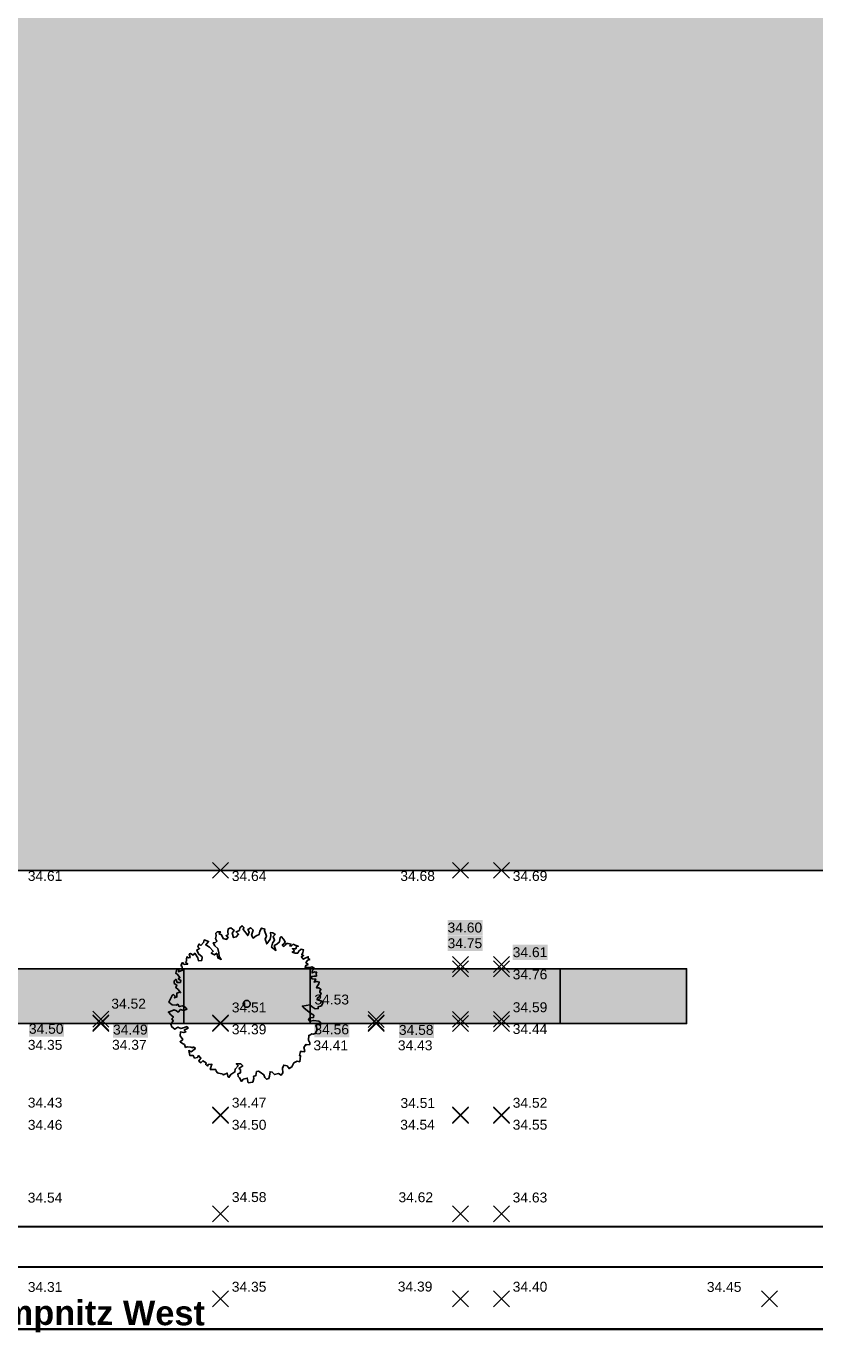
# Model space of a CAD drawing. Header units: metres. Extents: x -5203299 to 2078834, y 245743 to 5816291.
# Tile 246 of 256: x 366647 to 366675, y 5814220 to 5814267. Entities that reach past the tile are written whole.
import ezdxf

# ---------------------------------------------------------------- set-up
doc = ezdxf.new("R2010")
doc.units = ezdxf.units.M
doc.header["$LTSCALE"] = 0.5
for name, color, linetype, lineweight, true_color in [('99.04_1.BA Verkehrsanlagen-L-Straßennamen', 1, 'Continuous', 25, 0xff0000), ('99.04_Erschließung_VP-S-Farben-Grünflächen', 7, 'Continuous', 25, 0xc2e687), ('99.04_Erschließung_VP-S-Farben-Regengarten', 7, 'Continuous', 25, 0x60d2fb), ('99.04_Erschließung_VP-S-Farben-Stadtplatz', 7, 'Continuous', 25, 0xffffa3), ('99.04_Gleisplanung VP 02_23-EB-1236L-A-FAHRKANTE', 150, 'Continuous', 35, 0x007fff), ('99.04_Gleisplanung VP 02_23-EB-1236R-A-FAHRKANTE', 150, 'Continuous', 35, 0x007fff), ('S-Baum', 7, 'Continuous', 25, 0x4c994c)]:
    doc.layers.add(name, color=color, linetype=linetype, lineweight=lineweight, true_color=true_color)
for name, color, linetype, lineweight in [('99.04_Erschließung_VP-S-Borde-Kantenstein', 7, 'Continuous', 25), ('Keine', 7, 'Continuous', 9), ('SB-PUNKTE-00000-0000-HOE', 7, 'Continuous', 18), ('SB-PUNKTE-00000-0000-PKT', 7, 'Continuous', 18), ('SB-PUNKTE-00000-0000-SYM', 7, 'Continuous', 18)]:
    doc.layers.add(name, color=color, linetype=linetype, lineweight=lineweight)
doc.styles.add('Arial', font='arial.ttf')
doc.styles.add('Arial (bold)', font='arialbd.ttf')

# ---------------------------------------------------------------- blocks, each defined once
blk = doc.blocks.new('Gruppe-454')
at = {"layer": 'S-Baum', "flags": 128}
blk.add_lwpolyline([(64.952, 26.387), (64.885, 26.389), (64.806, 26.412), (64.808, 26.46), (64.898, 26.544), (64.942, 26.659), (64.894, 26.68), (64.896, 26.728), (64.935, 26.787), (64.861, 26.848), (64.781, 26.84), (64.794, 26.879), (64.865, 26.984), (64.876, 27.052), (64.789, 27.074), (64.692, 27.049), (64.752, 27.155), (64.608, 27.168), (64.6, 27.248), (64.699, 27.264), (64.775, 27.262), (64.771, 27.369), (64.791, 27.397), (64.704, 27.42), (64.624, 27.374), (64.626, 27.451), (64.708, 27.527), (64.631, 27.589), (64.551, 27.572), (64.475, 27.574), (64.375, 27.567), (64.398, 27.637), (64.478, 27.671), (64.401, 27.744), (64.472, 27.829), (64.541, 27.855), (64.485, 27.885), (64.488, 27.953), (64.398, 27.908), (64.309, 27.863), (64.241, 27.953), (64.322, 27.99), (64.255, 28.02), (64.298, 28.107), (64.32, 28.194), (64.233, 28.216), (64.152, 28.151), (64.11, 28.073), (64.022, 28.076), (63.916, 28.12), (63.996, 28.157), (63.92, 28.238), (64.039, 28.234), (64.069, 28.31), (64.13, 28.327), (64.023, 28.362), (63.953, 28.393), (63.895, 28.335), (63.835, 28.329), (63.866, 28.404), (63.77, 28.419), (63.711, 28.421), (63.669, 28.363), (63.62, 28.316), (63.562, 28.366), (63.623, 28.424), (63.665, 28.482), (63.6, 28.58), (63.516, 28.671), (63.483, 28.632), (63.458, 28.477), (63.368, 28.401), (63.278, 28.348), (63.332, 28.179), (63.18, 28.292), (63.213, 28.438), (63.285, 28.543), (63.233, 28.672), (63.311, 28.737), (63.226, 28.808), (63.138, 28.811), (63.154, 28.694), (63.13, 28.576), (63.009, 28.405), (62.955, 28.582), (62.998, 28.68), (62.926, 28.886), (62.939, 28.934), (62.821, 28.969), (62.761, 28.863), (62.737, 28.737), (62.628, 28.701), (62.526, 28.617), (62.47, 28.718), (62.527, 28.899), (62.442, 28.982), (62.341, 28.926), (62.386, 28.828), (62.334, 28.702), (62.231, 28.85), (62.166, 28.923), (62.196, 28.99), (62.13, 29.052), (62.051, 28.975), (62.037, 28.888), (61.919, 28.832), (62.004, 28.75), (61.922, 28.657), (61.825, 28.632), (61.783, 28.786), (61.779, 28.789), (61.853, 28.883), (61.729, 28.975), (61.64, 28.941), (61.625, 28.834), (61.633, 28.746), (61.561, 28.697), (61.63, 28.647), (61.576, 28.57), (61.453, 28.605), (61.398, 28.734), (61.32, 28.765), (61.362, 28.843), (61.246, 28.835), (61.193, 28.789), (61.21, 28.69), (61.187, 28.603), (61.234, 28.505), (61.182, 28.458), (61.105, 28.45), (61.158, 28.34), (61.262, 28.241), (61.308, 28.092), (61.312, 27.965), (61.388, 27.855), (61.262, 27.907), (61.228, 28.075), (61.147, 28.018), (61.033, 28.082), (61.103, 28.147), (60.972, 28.287), (60.839, 28.371), (60.94, 28.495), (60.786, 28.548), (60.763, 28.453), (60.661, 28.357), (60.606, 28.407), (60.551, 28.302), (60.62, 28.243), (60.519, 28.187), (60.574, 28.049), (60.706, 27.946), (60.693, 27.819), (60.585, 27.803), (60.558, 27.911), (60.447, 28.073), (60.385, 28.005), (60.3, 28.067), (60.251, 28.049), (60.286, 27.92), (60.227, 27.914), (60.16, 27.944), (60.157, 27.876), (60.155, 27.797), (60.114, 27.762), (60.199, 27.691), (60.071, 27.676), (60.006, 27.746), (59.954, 27.64), (60.001, 27.599), (60.008, 27.471), (59.867, 27.417), (59.881, 27.487), (59.811, 27.506), (59.769, 27.363), (59.836, 27.322), (59.92, 27.211), (59.859, 27.165), (59.945, 27.111), (59.934, 27.035), (59.815, 27.039), (59.771, 27.148), (59.709, 27.091), (59.717, 27.003), (59.803, 26.941), (59.772, 26.854), (59.857, 26.783), (59.941, 26.673), (59.913, 26.685), (59.813, 26.657), (59.809, 26.522), (59.728, 26.485), (59.75, 26.552), (59.684, 26.602), (59.644, 26.576), (59.519, 26.336), (59.644, 26.245), (59.779, 26.229), (59.839, 26.258), (59.893, 26.177), (60.013, 26.201), (60.108, 26.161), (60.165, 26.088), (60.056, 26.044), (59.941, 26.076), (59.858, 25.983), (59.8, 26.024), (59.714, 26.067), (59.507, 25.983), (59.6, 25.884), (59.685, 25.802), (59.626, 25.736), (59.681, 25.666), (59.6, 25.553), (59.625, 25.453), (59.738, 25.37), (59.849, 25.445), (59.954, 25.394), (60.075, 25.438), (60.163, 25.463), (60.21, 25.405), (60.072, 25.342), (60.129, 25.28), (60.057, 25.252), (59.933, 25.276), (59.929, 25.14), (60.02, 25.001), (59.922, 24.925), (60.007, 24.863), (60.082, 24.824), (60.118, 24.723), (60.179, 24.75), (60.305, 24.728), (60.373, 24.715), (60.402, 24.742), (60.468, 24.683), (60.317, 24.569), (60.231, 24.612), (60.276, 24.435), (60.392, 24.431), (60.437, 24.342), (60.545, 24.367), (60.578, 24.433), (60.663, 24.343), (60.592, 24.249), (60.592, 24.238), (60.666, 24.179), (60.736, 24.253), (60.853, 24.172), (60.839, 24.113), (60.897, 24.063), (60.927, 24.119), (61.055, 24.126), (61, 23.941), (61.097, 23.938), (61.196, 23.934), (61.213, 23.877), (61.251, 23.816), (61.299, 23.803), (61.453, 23.77), (61.472, 23.741), (61.492, 23.76), (61.602, 23.813), (61.626, 23.705), (61.664, 23.655), (61.727, 23.761), (61.878, 23.855), (61.881, 23.951), (61.993, 24.074), (61.924, 24.144), (62.083, 24.139), (62.157, 24.069), (62.018, 23.974), (62.076, 23.936), (62.072, 23.817), (61.983, 23.78), (61.996, 23.684), (62.035, 23.643), (62.11, 23.513), (62.172, 23.598), (62.317, 23.633), (62.351, 23.465), (62.508, 23.491), (62.552, 23.617), (62.534, 23.685), (62.623, 23.722), (62.648, 23.865), (62.716, 23.883), (62.774, 23.841), (62.907, 23.749), (62.935, 23.652), (63.001, 23.59), (63.081, 23.619), (63.112, 23.705), (63.126, 23.86), (63.205, 23.846), (63.29, 23.756), (63.427, 23.802), (63.524, 23.739), (63.586, 23.825), (63.572, 23.992), (63.613, 24.098), (63.731, 24.075), (63.804, 23.973), (63.905, 24.029), (63.977, 24.174), (64.087, 24.238), (64.185, 24.215), (64.212, 24.429), (64.173, 24.439), (64.206, 24.585), (64.266, 24.583), (64.342, 24.572), (64.363, 24.599), (64.363, 24.608), (64.33, 24.716), (64.402, 24.833), (64.438, 24.82), (64.537, 24.828), (64.539, 24.887), (64.494, 24.985), (64.509, 25.16), (64.54, 25.159), (64.609, 25.205), (64.657, 25.195), (64.737, 25.22), (64.798, 25.345), (64.756, 25.534), (64.866, 25.578), (64.923, 25.528), (64.926, 25.616), (64.86, 25.657), (64.682, 25.683), (64.546, 25.657), (64.5, 25.718), (64.541, 25.776), (64.677, 25.791), (64.689, 25.867), (64.566, 25.939), (64.338, 26.125), (64.281, 26.195), (64.546, 26.242), (64.622, 26.163), (64.728, 26.1), (64.844, 26.108), (64.837, 26.165), (64.837, 26.165), (64.955, 26.209), (65.006, 26.306)], close=True, dxfattribs=at)
at = {"layer": 'S-Baum'}
blk.add_rational_spline([(62.264, 26.156), (62.026, 26.22), (62.09, 26.458), (62.327, 26.394), (62.565, 26.33), (62.502, 26.092), (62.264, 26.156)], [1, 0.333333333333, 0.333333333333, 1, 0.333333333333, 0.333333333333, 1], degree=3, knots=[0, 0, 0, 0, 0.5, 0.5, 0.5, 1, 1, 1, 1], dxfattribs=at)
blk = doc.blocks.new('Gruppe-478')
at = {"layer": 'SB-PUNKTE-00000-0000-SYM', "color": 7}
for p, q in [((81.188, 16.058), (80.622, 15.492)), ((80.622, 16.058), (81.188, 15.492))]:
    blk.add_line(p, q, dxfattribs=at)
blk = doc.blocks.new('Gruppe-487')
at = {"layer": 'SB-PUNKTE-00000-0000-SYM', "color": 7}
for p, q in [((71.648, 16.058), (71.082, 15.492)), ((71.082, 16.058), (71.648, 15.492))]:
    blk.add_line(p, q, dxfattribs=at)
blk = doc.blocks.new('Gruppe-488')
at = {"layer": 'SB-PUNKTE-00000-0000-SYM', "color": 7}
for p, q in [((71.648, 19.083), (71.082, 18.517)), ((71.082, 19.083), (71.648, 18.517))]:
    blk.add_line(p, q, dxfattribs=at)
blk = doc.blocks.new('Gruppe-489')
at = {"layer": 'SB-PUNKTE-00000-0000-SYM', "color": 7}
for p, q in [((71.648, 22.581), (71.082, 22.015)), ((71.082, 22.581), (71.648, 22.015))]:
    blk.add_line(p, q, dxfattribs=at)
blk = doc.blocks.new('Gruppe-490')
at = {"layer": 'SB-PUNKTE-00000-0000-SYM', "color": 7}
for p, q in [((71.648, 22.608), (71.082, 22.042)), ((71.082, 22.608), (71.648, 22.042))]:
    blk.add_line(p, q, dxfattribs=at)
blk = doc.blocks.new('Gruppe-491')
at = {"layer": 'SB-PUNKTE-00000-0000-SYM', "color": 7}
for p, q in [((71.648, 25.858), (71.082, 25.292)), ((71.082, 25.858), (71.648, 25.292))]:
    blk.add_line(p, q, dxfattribs=at)
blk = doc.blocks.new('Gruppe-492')
at = {"layer": 'SB-PUNKTE-00000-0000-SYM', "color": 7}
for p, q in [((71.648, 26.008), (71.082, 25.442)), ((71.082, 26.008), (71.648, 25.442))]:
    blk.add_line(p, q, dxfattribs=at)
blk = doc.blocks.new('Gruppe-493')
at = {"layer": 'SB-PUNKTE-00000-0000-SYM', "color": 7}
for p, q in [((71.648, 27.808), (71.082, 27.242)), ((71.082, 27.808), (71.648, 27.242))]:
    blk.add_line(p, q, dxfattribs=at)
blk = doc.blocks.new('Gruppe-494')
at = {"layer": 'SB-PUNKTE-00000-0000-SYM', "color": 7}
for p, q in [((71.648, 27.957), (71.082, 27.391)), ((71.082, 27.957), (71.648, 27.391))]:
    blk.add_line(p, q, dxfattribs=at)
blk = doc.blocks.new('Gruppe-495')
at = {"layer": 'SB-PUNKTE-00000-0000-SYM', "color": 7}
for p, q in [((71.648, 31.308), (71.082, 30.742)), ((71.082, 31.308), (71.648, 30.742))]:
    blk.add_line(p, q, dxfattribs=at)
blk = doc.blocks.new('Gruppe-504')
at = {"layer": 'SB-PUNKTE-00000-0000-SYM', "color": 7}
for p, q in [((70.188, 16.058), (69.622, 15.492)), ((69.622, 16.058), (70.188, 15.492))]:
    blk.add_line(p, q, dxfattribs=at)
blk = doc.blocks.new('Gruppe-505')
at = {"layer": 'SB-PUNKTE-00000-0000-SYM', "color": 7}
for p, q in [((70.188, 19.083), (69.622, 18.517)), ((69.622, 19.083), (70.188, 18.517))]:
    blk.add_line(p, q, dxfattribs=at)
blk = doc.blocks.new('Gruppe-506')
at = {"layer": 'SB-PUNKTE-00000-0000-SYM', "color": 7}
for p, q in [((70.188, 22.581), (69.622, 22.015)), ((69.622, 22.581), (70.188, 22.015))]:
    blk.add_line(p, q, dxfattribs=at)
blk = doc.blocks.new('Gruppe-507')
at = {"layer": 'SB-PUNKTE-00000-0000-SYM', "color": 7}
for p, q in [((70.188, 22.608), (69.622, 22.042)), ((69.622, 22.608), (70.188, 22.042))]:
    blk.add_line(p, q, dxfattribs=at)
blk = doc.blocks.new('Gruppe-508')
at = {"layer": 'SB-PUNKTE-00000-0000-SYM', "color": 7}
for p, q in [((70.188, 25.858), (69.622, 25.292)), ((69.622, 25.858), (70.188, 25.292))]:
    blk.add_line(p, q, dxfattribs=at)
blk = doc.blocks.new('Gruppe-509')
at = {"layer": 'SB-PUNKTE-00000-0000-SYM', "color": 7}
for p, q in [((70.187, 26.007), (69.621, 25.441)), ((69.621, 26.007), (70.187, 25.441))]:
    blk.add_line(p, q, dxfattribs=at)
blk = doc.blocks.new('Gruppe-510')
at = {"layer": 'SB-PUNKTE-00000-0000-SYM', "color": 7}
for p, q in [((70.186, 27.807), (69.62, 27.241)), ((69.62, 27.807), (70.186, 27.241))]:
    blk.add_line(p, q, dxfattribs=at)
blk = doc.blocks.new('Gruppe-511')
at = {"layer": 'SB-PUNKTE-00000-0000-SYM', "color": 7}
for p, q in [((70.188, 27.957), (69.622, 27.391)), ((69.622, 27.957), (70.188, 27.391))]:
    blk.add_line(p, q, dxfattribs=at)
blk = doc.blocks.new('Gruppe-512')
at = {"layer": 'SB-PUNKTE-00000-0000-SYM', "color": 7}
for p, q in [((70.188, 31.308), (69.622, 30.742)), ((69.622, 31.308), (70.188, 30.742))]:
    blk.add_line(p, q, dxfattribs=at)
blk = doc.blocks.new('Gruppe-519')
at = {"layer": 'SB-PUNKTE-00000-0000-SYM', "color": 7}
for p, q in [((61.648, 16.058), (61.082, 15.492)), ((61.082, 16.058), (61.648, 15.492))]:
    blk.add_line(p, q, dxfattribs=at)
blk = doc.blocks.new('Gruppe-520')
at = {"layer": 'SB-PUNKTE-00000-0000-SYM', "color": 7}
for p, q in [((61.648, 19.083), (61.082, 18.517)), ((61.082, 19.083), (61.648, 18.517))]:
    blk.add_line(p, q, dxfattribs=at)
blk = doc.blocks.new('Gruppe-521')
at = {"layer": 'SB-PUNKTE-00000-0000-SYM', "color": 7}
for p, q in [((61.648, 22.581), (61.082, 22.015)), ((61.082, 22.581), (61.648, 22.015))]:
    blk.add_line(p, q, dxfattribs=at)
blk = doc.blocks.new('Gruppe-522')
at = {"layer": 'SB-PUNKTE-00000-0000-SYM', "color": 7}
for p, q in [((61.648, 22.608), (61.082, 22.042)), ((61.082, 22.608), (61.648, 22.042))]:
    blk.add_line(p, q, dxfattribs=at)
blk = doc.blocks.new('Gruppe-523')
at = {"layer": 'SB-PUNKTE-00000-0000-SYM', "color": 7}
for p, q in [((61.648, 25.858), (61.082, 25.292)), ((61.082, 25.858), (61.648, 25.292))]:
    blk.add_line(p, q, dxfattribs=at)
blk = doc.blocks.new('Gruppe-524')
at = {"layer": 'SB-PUNKTE-00000-0000-SYM', "color": 7}
for p, q in [((61.648, 25.885), (61.082, 25.319)), ((61.082, 25.885), (61.648, 25.319))]:
    blk.add_line(p, q, dxfattribs=at)
blk = doc.blocks.new('Gruppe-525')
at = {"layer": 'SB-PUNKTE-00000-0000-SYM', "color": 7}
for p, q in [((61.648, 31.308), (61.082, 30.742)), ((61.082, 31.308), (61.648, 30.742))]:
    blk.add_line(p, q, dxfattribs=at)
blk = doc.blocks.new('Gruppe-886')
at = {"layer": 'SB-PUNKTE-00000-0000-SYM', "color": 7}
for p, q in [((57.386, 25.86), (56.82, 25.294)), ((56.82, 25.86), (57.386, 25.294))]:
    blk.add_line(p, q, dxfattribs=at)
blk = doc.blocks.new('Gruppe-887')
at = {"layer": 'SB-PUNKTE-00000-0000-SYM', "color": 7}
for p, q in [((57.388, 26.01), (56.822, 25.444)), ((56.822, 26.01), (57.388, 25.444))]:
    blk.add_line(p, q, dxfattribs=at)
blk = doc.blocks.new('Gruppe-888')
at = {"layer": 'SB-PUNKTE-00000-0000-SYM', "color": 7}
for p, q in [((57.388, 25.888), (56.822, 25.322)), ((56.822, 25.888), (57.388, 25.322))]:
    blk.add_line(p, q, dxfattribs=at)
blk = doc.blocks.new('Gruppe-889')
at = {"layer": 'SB-PUNKTE-00000-0000-SYM', "color": 7}
for p, q in [((67.183, 25.856), (66.617, 25.29)), ((66.617, 25.856), (67.183, 25.29))]:
    blk.add_line(p, q, dxfattribs=at)
blk = doc.blocks.new('Gruppe-890')
at = {"layer": 'SB-PUNKTE-00000-0000-SYM', "color": 7}
for p, q in [((67.183, 26.005), (66.617, 25.439)), ((66.617, 26.005), (67.183, 25.439))]:
    blk.add_line(p, q, dxfattribs=at)
blk = doc.blocks.new('Gruppe-891')
at = {"layer": 'SB-PUNKTE-00000-0000-SYM', "color": 7}
for p, q in [((67.188, 25.888), (66.622, 25.322)), ((66.622, 25.888), (67.188, 25.322))]:
    blk.add_line(p, q, dxfattribs=at)
blk = doc.blocks.new('_23-07-06_Massenplan_TB_Weiterführende Schule (3D)')
at = {"layer": '99.04_Erschließung_VP-S-Farben-Grünflächen', "linetype": 'Continuous', "lineweight": 0, "true_color": 0xc2e687}
for points in [[(60.053, 27.525), (60.053, 25.574), (64.553, 25.574), (64.553, 27.525)], [(73.453, 27.525), (73.453, 25.574), (77.953, 25.574), (77.953, 27.525)]]:
    blk.add_hatch(color=71, dxfattribs=at).paths.add_polyline_path(points)
at = {"layer": '99.04_Erschließung_VP-S-Farben-Regengarten', "linetype": 'Continuous', "lineweight": 0, "true_color": 0x60d2fb}
for points in [[(51.153, 27.525), (51.153, 25.574), (60.053, 25.574), (60.053, 27.525)], [(64.553, 27.525), (64.553, 25.574), (73.453, 25.574), (73.453, 27.525)]]:
    blk.add_hatch(color=141, dxfattribs=at).paths.add_polyline_path(points)
at = {"layer": '99.04_Erschließung_VP-S-Farben-Stadtplatz', "linetype": 'Continuous', "lineweight": 0, "true_color": 0xffffa3}
h = blk.add_hatch(color=51, dxfattribs=at)
h.paths.add_polyline_path([(19.952, 207.042), (20.1, 31.025), (88.103, 31.025), (87.952, 207.099)])
h.paths.add_polyline_path([(31.001, 149.051), (62.001, 149.077), (62.054, 86.077), (31.054, 86.051)])
at = {"layer": '99.04_Erschließung_VP-S-Borde-Kantenstein', "linetype": 'Continuous', "lineweight": 9}
blk.add_line((77.953, 27.525), (73.453, 27.525), dxfattribs=at)
at = {"layer": '99.04_Erschließung_VP-S-Borde-Kantenstein', "lineweight": 9}
blk.add_line((77.953, 25.574), (77.953, 27.525), dxfattribs=at)
at = {"layer": '99.04_Erschließung_VP-S-Farben-Grünflächen', "flags": 128}
for points in [[(60.053, 27.525), (60.053, 25.574), (64.553, 25.574), (64.553, 27.525)], [(73.453, 27.525), (73.453, 25.574), (77.953, 25.574), (77.953, 27.525)]]:
    blk.add_lwpolyline(points, close=True, dxfattribs=at)
at = {"layer": '99.04_Erschließung_VP-S-Farben-Regengarten', "flags": 128}
for points in [[(51.153, 27.525), (51.153, 25.574), (60.053, 25.574), (60.053, 27.525)], [(64.553, 27.525), (64.553, 25.574), (73.453, 25.574), (73.453, 27.525)]]:
    blk.add_lwpolyline(points, close=True, dxfattribs=at)
at = {"layer": '99.04_Erschließung_VP-S-Farben-Stadtplatz', "flags": 128}
blk.add_lwpolyline([(19.952, 207.042), (87.952, 207.099), (88.103, 31.025), (20.1, 31.025)], close=True, dxfattribs=at)
at = {"layer": '99.04_Gleisplanung VP 02_23-EB-1236L-A-FAHRKANTE', "flags": 128}
blk.add_lwpolyline([(562.055, 14.664), (-195.677, 14.713, -0.005965), (-243.369, 15.285), (-544.421, 22.489)], format="xyb", dxfattribs=at)
at = {"layer": '99.04_Gleisplanung VP 02_23-EB-1236R-A-FAHRKANTE', "flags": 128}
for points in [[(563.016, 18.313), (-195.633, 18.362), (-195.633, 18.362, -0.005965), (-243.325, 18.934), (-544.406, 26.139)], [(563.016, 16.878), (-195.633, 16.927, -0.005965), (-243.36, 17.5), (-544.44, 24.705)]]:
    blk.add_lwpolyline(points, format="xyb", dxfattribs=at)
at = {"layer": 'SB-PUNKTE-00000-0000-HOE', "color": 7}
for points in [[(69.445, 28.709), (70.69, 28.709), (69.445, 29.262), (70.69, 29.262)], [(69.445, 28.709), (70.69, 28.709), (69.445, 29.262), (70.69, 29.262)], [(69.446, 28.15), (70.691, 28.15), (69.446, 28.703), (70.691, 28.703)], [(69.446, 28.15), (70.691, 28.15), (69.446, 28.703), (70.691, 28.703)], [(71.765, 27.83), (73.011, 27.83), (71.765, 28.383), (73.011, 28.383)], [(71.765, 27.83), (73.011, 27.83), (71.765, 28.383), (73.011, 28.383)], [(57.476, 25.999), (58.722, 25.999), (57.476, 26.552), (58.722, 26.552)], [(57.476, 25.999), (58.722, 25.999), (57.476, 26.552), (58.722, 26.552)], [(64.705, 26.146), (65.951, 26.146), (64.705, 26.7), (65.951, 26.7)], [(64.705, 26.146), (65.951, 26.146), (64.705, 26.7), (65.951, 26.7)], [(54.543, 25.104), (55.789, 25.104), (54.543, 25.658), (55.789, 25.658)], [(54.543, 25.104), (55.789, 25.104), (54.543, 25.658), (55.789, 25.658)], [(57.538, 25.075), (58.783, 25.075), (57.538, 25.629), (58.783, 25.629)], [(57.538, 25.075), (58.783, 25.075), (57.538, 25.629), (58.783, 25.629)], [(64.705, 25.084), (65.951, 25.084), (64.705, 25.637), (65.951, 25.637)], [(64.705, 25.084), (65.951, 25.084), (64.705, 25.637), (65.951, 25.637)], [(67.713, 25.065), (68.959, 25.065), (67.713, 25.618), (68.959, 25.618)], [(67.713, 25.065), (68.959, 25.065), (67.713, 25.618), (68.959, 25.618)]]:
    blk.add_solid(points, dxfattribs=at)
at = {"layer": 'S-Baum'}
blk.add_blockref('Gruppe-454', (0, 0), dxfattribs=at)
at = {"layer": 'SB-PUNKTE-00000-0000-PKT', "color": 7}
for name in ['Gruppe-525', 'Gruppe-512', 'Gruppe-495', 'Gruppe-510', 'Gruppe-511', 'Gruppe-494', 'Gruppe-493', 'Gruppe-886', 'Gruppe-887', 'Gruppe-888', 'Gruppe-524', 'Gruppe-523', 'Gruppe-890', 'Gruppe-889', 'Gruppe-891', 'Gruppe-509', 'Gruppe-508', 'Gruppe-492', 'Gruppe-491', 'Gruppe-522', 'Gruppe-521', 'Gruppe-507', 'Gruppe-506', 'Gruppe-490', 'Gruppe-489', 'Gruppe-520', 'Gruppe-505', 'Gruppe-488', 'Gruppe-519', 'Gruppe-504', 'Gruppe-487', 'Gruppe-478']:
    blk.add_blockref(name, (0, 0), dxfattribs=at)
at = {"layer": '99.04_1.BA Verkehrsanlagen-L-Straßennamen', "insert": (52.963, 15.162), "char_height": 0.875, "width": 23.36119, "attachment_point": 5, "rotation": 359.8329, "line_spacing_factor": 1.012097, "style": 'Arial (bold)'}
blk.add_mtext('Haltestelle Krampnitz West', dxfattribs=at)
at = {"layer": 'SB-PUNKTE-00000-0000-HOE', "char_height": 0.3524, "attachment_point": 1, "rotation": 0.0002, "line_spacing_factor": 0.25, "style": 'Arial'}
for s, insert in [('34.61', (54.503, 31.004)), ('34.64', (61.765, 30.999)), ('34.68', (67.763, 31.003)), ('34.69', (71.765, 31.001)), ('34.60', (69.445, 29.167)), ('34.75', (69.446, 28.609)), ('34.61', (71.765, 28.289)), ('34.76', (71.765, 27.498)), ('34.52', (57.476, 26.458)), ('34.51', (61.765, 26.323)), ('34.53', (64.705, 26.605)), ('34.59', (71.765, 26.331)), ('34.50', (54.543, 25.563)), ('34.49', (57.538, 25.534)), ('34.39', (61.765, 25.544)), ('34.56', (64.705, 25.542)), ('34.58', (67.713, 25.524)), ('34.44', (71.765, 25.556)), ('34.35', (54.503, 24.992)), ('34.37', (57.503, 24.994)), ('34.41', (64.671, 24.973)), ('34.43', (67.676, 24.975)), ('34.43', (54.503, 22.936)), ('34.47', (61.765, 22.935)), ('34.51', (67.769, 22.922)), ('34.52', (71.765, 22.93)), ('34.46', (54.503, 22.145)), ('34.50', (61.765, 22.147)), ('34.54', (67.761, 22.149)), ('34.55', (71.765, 22.149)), ('34.54', (54.501, 19.554)), ('34.58', (61.767, 19.574)), ('34.62', (67.698, 19.569)), ('34.63', (71.762, 19.56)), ('34.31', (54.503, 16.377)), ('34.35', (61.765, 16.383)), ('34.39', (67.673, 16.391)), ('34.40', (71.765, 16.384)), ('34.45', (78.674, 16.378))]:
    blk.add_mtext(s, dxfattribs=dict(at, insert=insert))

msp = doc.modelspace()

# ---------------------------------------------------------------- block references
at = {"layer": 'Keine', "color": 1}
msp.add_blockref('_23-07-06_Massenplan_TB_Weiterführende Schule (3D)', (366592.803, 5814205.708), dxfattribs=at)

doc.saveas('drawing.dxf')
